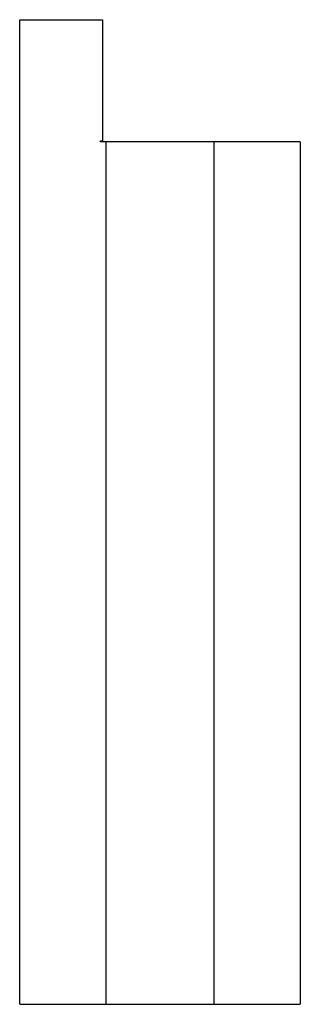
# Model space of a CAD drawing. Header units: millimetres. Extents: x -142 to 142, y -500 to 500.
import ezdxf

# ---------------------------------------------------------------- set-up
doc = ezdxf.new("R2010")
doc.units = ezdxf.units.MM

msp = doc.modelspace()

# ---------------------------------------------------------------- linework, layer by layer
at = {"color": 7, "linetype": 'Continuous', "lineweight": 25}
for p, q in [((-142.36, -500), (-142.36, 500)), ((-142.36, 500), (-58.36, 500)), ((-58.36, 500), (-58.36, 377)), ((-60.36, 377), (-58.36, 377)), ((-60.36, 376), (-60.36, 377)), ((142.36, 376), (-60.36, 376)), ((142.36, 376), (142.36, -500)), ((-142.36, -500), (142.36, -500))]:
    msp.add_line(p, q, dxfattribs=at)
at = {"color": 7, "linetype": 'Continuous'}
for p, q in [((-54.93, 376), (-54.93, -500)), ((54.93, -500), (54.93, 376))]:
    msp.add_line(p, q, dxfattribs=at)

doc.saveas('drawing.dxf')
